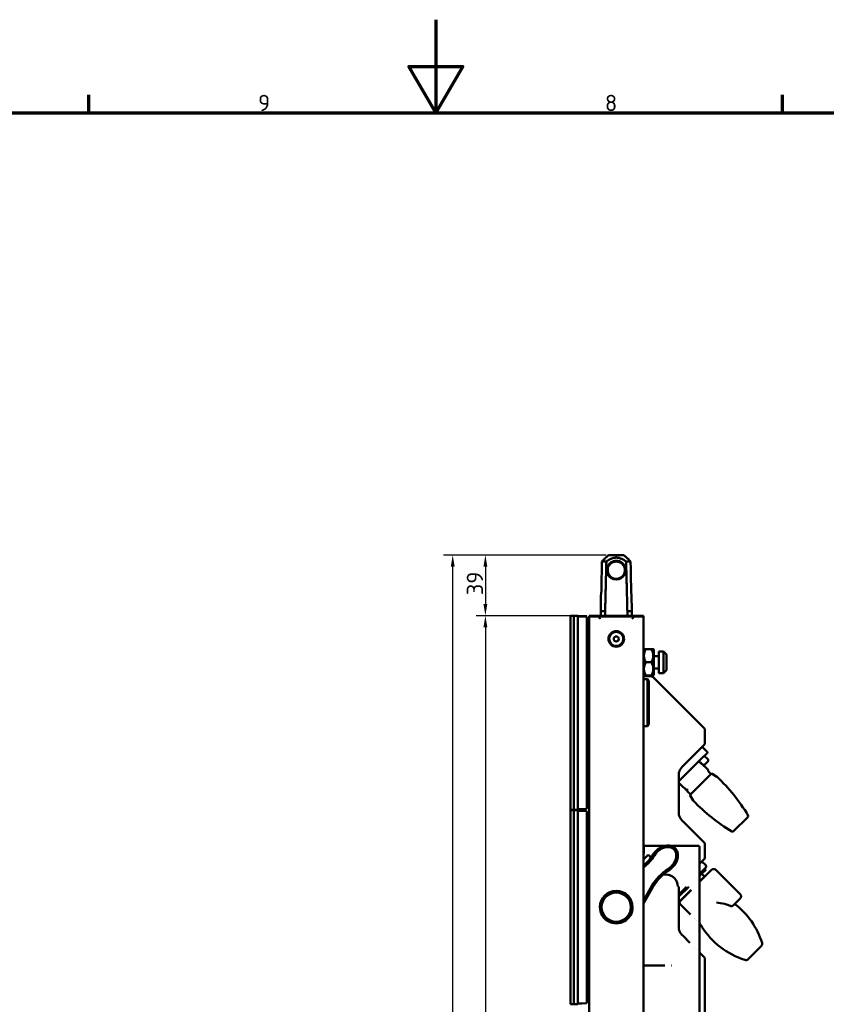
# Model space of a CAD drawing. Header units: millimetres. Extents: x 0 to 7913, y -180 to 2523.
# Tile 28 of 59: x 1516 to 2034, y 1890 to 2523. Entities that reach past the tile are written whole.
import ezdxf

# ---------------------------------------------------------------- set-up
doc = ezdxf.new("R2010")
doc.units = ezdxf.units.MM
doc.header["$LTSCALE"] = 3
doc.layers.get('0').update_dxf_attribs({"lineweight": 25})
for name, color, linetype, lineweight in [('Bemaßung (ISO)', 7, 'Continuous', 25), ('Rahmen (ISO)', 7, 'Continuous', 70), ('Sichtbar (ISO)', 7, 'Continuous', 50)]:
    doc.layers.add(name, color=color, linetype=linetype, lineweight=lineweight)
doc.styles.add('Notiztext (DIN)', font='isocpeur.ttf')
doc.dimstyles.new('Standard (DIN)', dxfattribs={"dimscale": 3, "dimtxt": 3.5, "dimasz": 2.5, "dimexe": 2, "dimexo": 0.5, "dimgap": 0.5, "dimtad": 1, "dimrnd": 1e-08, "dimtxsty": 'Notiztext (DIN)', "dimcen": 0.09, "dimdle": 10, "dimclrd": 256, "dimclre": 256, "dimclrt": 256, "dimadec": 0, "dimazin": 0, "dimtfac": 1, "dimtmove": 0, "dimatfit": 3, "dimfxl": 1, "dimtolj": 1, "dimtzin": 0, "dimlwd": -1, "dimlwe": -1, "dimarcsym": 0})

# ---------------------------------------------------------------- blocks, each defined once
blk = doc.blocks.new('Ränder Vorgaberahmen')
at = {"layer": 'Rahmen (ISO)'}
for p, q in [((520.19, 821), (520.19, 824.9)), ((668.81, 821), (668.81, 824.9))]:
    blk.add_line(p, q, dxfattribs=at)
at = {"layer": 'Rahmen (ISO)', "flags": 128}
for points in [[(594.5, 841), (594.5, 821), (588.73, 831), (600.27, 831), (594.5, 821)], [(20, 20), (20, 821), (1169, 821), (1169, 20), (20, 20)]]:
    blk.add_lwpolyline(points, dxfattribs=at)
at = {"layer": 'Rahmen (ISO)', "char_height": 3.5, "attachment_point": 7, "style": 'Notiztext (DIN)'}
for s, insert in [('9', (556.42, 821.4)), ('8', (630.73, 821.4))]:
    blk.add_mtext(s, dxfattribs=dict(at, insert=insert))
blk = doc.blocks.new('*D20')
at = {"layer": 'Bemaßung (ISO)', "transparency": 16777216}
for p, q in [((1892.99, 2178.62), (1788.36, 2178.62)), ((1794.36, 1138.32), (1794.36, 2171.12)), ((1897.98, 1130.82), (1788.36, 1130.82))]:
    blk.add_line(p, q, dxfattribs=at)
for points in [[(1793.11, 2171.12), (1795.61, 2171.12), (1794.36, 2178.62)], [(1793.11, 1138.32), (1795.61, 1138.32), (1794.36, 1130.82)]]:
    blk.add_solid(points, dxfattribs=at)
at = {"layer": 'Defpoints', "color": 0, "transparency": 16777216}
for p in [(1794.36, 2178.62), (1894.49, 2178.62), (1899.48, 1130.82)]:
    blk.add_point(p, dxfattribs=at)
at = {"layer": 'Bemaßung (ISO)', "transparency": 16777216, "insert": (1780.26, 1636.05), "char_height": 10.5, "attachment_point": 1, "rotation": 90, "style": 'Notiztext (DIN)'}
blk.add_mtext('\\A1;1047,8', dxfattribs=at)
blk = doc.blocks.new('*D21')
at = {"layer": 'Bemaßung (ISO)', "transparency": 16777216}
for p, q in [((1892.99, 2178.62), (1809.36, 2178.62)), ((1815.36, 2171.12), (1815.36, 2147.12)), ((1880.48, 2139.62), (1809.36, 2139.62))]:
    blk.add_line(p, q, dxfattribs=at)
for points in [[(1814.11, 2171.12), (1816.61, 2171.12), (1815.36, 2178.62)], [(1814.11, 2147.12), (1816.61, 2147.12), (1815.36, 2139.62)]]:
    blk.add_solid(points, dxfattribs=at)
at = {"layer": 'Defpoints', "color": 0, "transparency": 16777216}
for p in [(1894.49, 2178.62), (1815.36, 2139.62), (1881.98, 2139.62)]:
    blk.add_point(p, dxfattribs=at)
at = {"layer": 'Bemaßung (ISO)', "transparency": 16777216, "insert": (1803.36, 2152.85), "char_height": 10.5, "attachment_point": 1, "rotation": 90, "style": 'Notiztext (DIN)'}
blk.add_mtext('\\A1;39', dxfattribs=at)
blk = doc.blocks.new('*D22')
at = {"layer": 'Bemaßung (ISO)', "transparency": 16777216}
for p, q in [((1868.48, 2139.62), (1809.36, 2139.62)), ((1815.36, 2132.12), (1815.36, 1147.32)), ((1868.48, 1139.82), (1809.36, 1139.82))]:
    blk.add_line(p, q, dxfattribs=at)
for points in [[(1814.11, 2132.12), (1816.61, 2132.12), (1815.36, 2139.62)], [(1814.11, 1147.32), (1816.61, 1147.32), (1815.36, 1139.82)]]:
    blk.add_solid(points, dxfattribs=at)
at = {"layer": 'Defpoints', "color": 0, "transparency": 16777216}
for p in [(1869.98, 2139.62), (1815.36, 1139.82), (1869.98, 1139.82)]:
    blk.add_point(p, dxfattribs=at)
at = {"layer": 'Bemaßung (ISO)', "transparency": 16777216, "insert": (1801.26, 1624.2), "char_height": 10.5, "attachment_point": 1, "rotation": 90, "style": 'Notiztext (DIN)'}
blk.add_mtext('\\A1;999,8', dxfattribs=at)

msp = doc.modelspace()

# ---------------------------------------------------------------- linework, layer by layer
at = {"layer": 'Sichtbar (ISO)'}
for p, q in [((1894.491, 2178.616), (1904.462, 2178.616)), ((1893.141, 2174.617), (1890.249, 2174.617)), ((1899.331, 2174.924), (1899.315, 2174.424)), ((1908.704, 2174.617), (1905.812, 2174.617)), ((1889.66, 2153.116), (1889.477, 2142.616)), ((1909.293, 2153.116), (1909.477, 2142.616)), ((1889.477, 2142.616), (1892.335, 2142.616)), ((1889.477, 2139.616), (1889.477, 2142.616)), ((1892.335, 2142.616), (1892.335, 2139.616)), ((1906.618, 2142.616), (1909.477, 2142.616)), ((1906.618, 2139.616), (1906.618, 2142.616)), ((1909.477, 2139.616), (1909.477, 2142.616)), ((1869.977, 2139.616), (1872.231, 2139.616)), ((1869.977, 2139.616), (1869.977, 2014.816)), ((1872.229, 2139.631), (1872.229, 2139.616)), ((1872.229, 2139.631), (1872.229, 2014.801)), ((1874.827, 2139.556), (1872.245, 2139.646)), ((1874.827, 2139.556), (1874.827, 2014.876)), ((1877.284, 2139.145), (1874.827, 2139.231)), ((1879.994, 2139.05), (1877.284, 2139.145)), ((1880.477, 2015.882), (1880.477, 2138.551)), ((1881.977, 2139.616), (1881.977, 2139.216)), ((1881.977, 2139.616), (1916.977, 2139.616)), ((1881.977, 2139.213), (1881.977, 2139.216)), ((1881.977, 2139.216), (1915.489, 2139.216)), ((1881.977, 1140.22), (1881.977, 2139.213)), ((1887.977, 2139.091), (1882.477, 2139.091)), ((1914.758, 2139.091), (1910.977, 2139.091)), ((1915.489, 2139.216), (1916.977, 2139.216)), ((1916.977, 2139.216), (1916.977, 2139.616)), ((1916.977, 2139.216), (1916.977, 1140.216)), ((1880.477, 2132.216), (1881.977, 2132.177)), ((1881.977, 2129.014), (1880.477, 2129.066)), ((1881.977, 2125.419), (1880.477, 2125.366)), ((1881.977, 2123.772), (1880.477, 2123.772)), ((1916.977, 2117.916), (1917.277, 2118.216)), ((1918.592, 2118.223), (1921.962, 2118.223)), ((1918.592, 2118.209), (1921.962, 2118.209)), ((1923.577, 2117.916), (1923.277, 2118.216)), ((1923.577, 2117.916), (1923.577, 2101.516)), ((1926.777, 2102.716), (1926.777, 2116.716)), ((1926.777, 2116.716), (1929.777, 2116.716)), ((1929.777, 2116.716), (1929.777, 2102.716)), ((1931.777, 2114.716), (1929.777, 2116.716)), ((1918.592, 2109.702), (1921.962, 2109.702)), ((1923.577, 2113.716), (1926.777, 2113.716)), ((1931.777, 2114.716), (1931.777, 2104.716)), ((1881.977, 2108.785), (1880.477, 2108.785)), ((1923.577, 2105.716), (1926.777, 2105.716)), ((1926.777, 2102.716), (1929.777, 2102.716)), ((1931.777, 2104.716), (1929.777, 2102.716)), ((1916.977, 2101.516), (1917.277, 2101.216)), ((1922.428, 2100.514), (1916.977, 2100.704)), ((1919.477, 2098.751), (1917.942, 2098.805)), ((1918.592, 2101.209), (1921.962, 2101.209)), ((1919.477, 2098.751), (1919.477, 2068.681)), ((1920.477, 2097.716), (1919.477, 2098.751)), ((1920.477, 2097.716), (1920.477, 2069.716)), ((1923.1, 2100.222), (1938.093, 2085.229)), ((1923.577, 2101.516), (1923.277, 2101.216)), ((1956.18, 2067.142), (1938.093, 2085.229)), ((1919.477, 2068.681), (1916.977, 2068.594)), ((1920.477, 2069.716), (1919.477, 2068.681)), ((1956.327, 2066.788), (1956.327, 2066.219)), ((1956.327, 2057.772), (1956.327, 2066.219)), ((1956.18, 2056.849), (1942.387, 2043.056)), ((1954.63, 2055.298), (1957.882, 2052.046)), ((1956.327, 2057.202), (1956.327, 2057.772)), ((1881.977, 2045.647), (1880.477, 2045.647)), ((1954.276, 2047.732), (1945.791, 2039.247)), ((1954.347, 2047.803), (1954.276, 2047.732)), ((1957.882, 2051.339), (1954.347, 2047.803)), ((1956.045, 2049.501), (1958.237, 2047.309)), ((1958.237, 2045.895), (1956.402, 2044.06)), ((1945.791, 2039.247), (1939.762, 2033.218)), ((1953.607, 2045.051), (1956.03, 2042.928)), ((1956.861, 2042.178), (1956.259, 2042.78)), ((1956.861, 2042.178), (1956.974, 2042.065)), ((1957.677, 2041.361), (1956.974, 2042.065)), ((1957.808, 2041.23), (1957.677, 2041.361)), ((1958.527, 2040.512), (1957.808, 2041.23)), ((1958.564, 2040.017), (1958.609, 2040.242)), ((1939.762, 2011.783), (1939.762, 2038.568)), ((1960.466, 2037.93), (1947.107, 2024.572)), ((1961.08, 2038.004), (1964.214, 2036.095)), ((1881.977, 2030.66), (1880.477, 2030.66)), ((1881.977, 2029.014), (1880.477, 2029.066)), ((1943.812, 2028.355), (1945.048, 2026.944)), ((1945.694, 2027.643), (1945.694, 2027.643)), ((1881.977, 2025.419), (1880.477, 2025.366)), ((1880.477, 2022.216), (1881.977, 2022.255)), ((1947.034, 2023.958), (1948.943, 2020.824)), ((1869.977, 2014.816), (1872.231, 2014.816)), ((1869.977, 2014.616), (1872.231, 2014.616)), ((1869.977, 2014.616), (1869.977, 1889.816)), ((1872.229, 2014.816), (1872.229, 2014.801)), ((1872.229, 2014.631), (1872.229, 2014.616)), ((1872.229, 2014.631), (1872.229, 1889.801)), ((1872.245, 2014.786), (1874.827, 2014.876)), ((1874.827, 2014.556), (1872.245, 2014.646)), ((1874.827, 2015.202), (1877.284, 2015.287)), ((1874.827, 2014.556), (1874.827, 1889.876)), ((1877.284, 2014.145), (1874.827, 2014.231)), ((1877.284, 2015.287), (1879.994, 2015.382)), ((1879.994, 2014.05), (1877.284, 2014.145)), ((1879.994, 2015.382), (1879.994, 2015.382)), ((1880.477, 1890.882), (1880.477, 2013.551)), ((1974.932, 2001.053), (1983.985, 2010.106)), ((1880.477, 2007.216), (1881.977, 2007.177)), ((1881.977, 2004.014), (1880.477, 2004.066)), ((1942.387, 2007.295), (1956.18, 1993.502)), ((1881.977, 2000.419), (1880.477, 2000.366)), ((1881.977, 1998.772), (1880.477, 1998.772)), ((1931.292, 1991.716), (1916.977, 1991.716)), ((1917.211, 1990.245), (1917.036, 1982.938)), ((1951.977, 1991.716), (1934.089, 1991.716)), ((1952.977, 1990.716), (1952.977, 1876.008)), ((1956.327, 1993.149), (1956.327, 1992.579)), ((1956.327, 1984.132), (1956.327, 1992.579)), ((1881.977, 1983.785), (1880.477, 1983.785)), ((1919.339, 1985.242), (1916.977, 1982.878)), ((1920.754, 1985.242), (1921.842, 1984.155)), ((1956.18, 1983.209), (1952.977, 1980.006)), ((1956.327, 1983.563), (1956.327, 1984.132)), ((1960.711, 1976.143), (1952.977, 1968.409)), ((1953.675, 1974.34), (1957.034, 1977.699)), ((1957.034, 1979.113), (1954.559, 1981.588)), ((1957.034, 1976.285), (1954.559, 1973.81)), ((1957.034, 1976.285), (1956.327, 1976.992)), ((1963.539, 1976.143), (1979.095, 1960.587)), ((1929.684, 1973.216), (1931.477, 1973.216)), ((1952.977, 1973.642), (1953.675, 1974.34)), ((1952.977, 1972.228), (1954.559, 1973.81)), ((1956.185, 1971.901), (1952.977, 1968.692)), ((1954.241, 1969.673), (1954.099, 1969.815)), ((1956.185, 1971.901), (1954.417, 1973.668)), ((1922.433, 1965.998), (1916.977, 1956.542)), ((1923.299, 1965.498), (1916.977, 1954.541)), ((1939.762, 1960.427), (1944.705, 1965.37)), ((1939.762, 1959.013), (1946.083, 1965.334)), ((1939.762, 1938.144), (1939.762, 1964.928)), ((1947.703, 1963.419), (1939.762, 1955.477)), ((1940.417, 1955.849), (1947.696, 1963.128)), ((1941.725, 1957.157), (1941.583, 1957.299)), ((1974.54, 1953.203), (1979.095, 1957.759)), ((1947.288, 1947.564), (1940.417, 1954.435)), ((1974.54, 1953.203), (1974.54, 1953.203)), ((1949.99, 1944.861), (1949.99, 1944.861)), ((1951.034, 1943.818), (1951.033, 1943.818)), ((1942.387, 1933.656), (1946.808, 1929.235)), ((1949.966, 1926.077), (1949.966, 1926.077)), ((1992.672, 1927.212), (1984.187, 1918.726)), ((1881.977, 1920.647), (1880.477, 1920.647)), ((1951.008, 1925.035), (1951.008, 1925.034)), ((1952.977, 1923.066), (1956.18, 1919.863)), ((1956.327, 1919.509), (1956.327, 1918.94)), ((1956.327, 1918.94), (1956.327, 1349.923)), ((1916.977, 1914.716), (1930.627, 1914.716)), ((1934.865, 1914.716), (1934.865, 1914.716)), ((1934.865, 1914.716), (1934.985, 1914.716)), ((1881.977, 1905.66), (1880.477, 1905.66)), ((1881.977, 1904.014), (1880.477, 1904.066)), ((1881.977, 1900.419), (1880.477, 1900.366)), ((1880.477, 1897.216), (1881.977, 1897.255)), ((1869.977, 1889.816), (1872.231, 1889.816)), ((1872.229, 1889.816), (1872.229, 1889.801)), ((1872.245, 1889.786), (1874.827, 1889.876)), ((1874.827, 1890.202), (1877.284, 1890.287)), ((1877.284, 1890.287), (1879.994, 1890.382)), ((1879.994, 1890.382), (1879.994, 1890.382))]:
    msp.add_line(p, q, dxfattribs=at)
for centre, radius in [((1899.477, 2124.716), 5), ((1899.477, 2124.716), 4.5), ((1899.477, 2124.716), 1.65), ((1899.477, 1952.216), 10), ((1899.477, 1952.216), 9.9), ((1899.477, 1952.216), 9.4)]:
    msp.add_circle(centre, radius, dxfattribs=at)
for centre, radius, start, end in [((1899.477, 2179.422), 5, 268.14406, 271.856594), ((1899.477, 2179.422), 4.5, 268.144154, 271.856594), ((1899.794, 2169.604), 5.322, 81.867933, 91.851197), ((1899.477, 2168.98), 6.037, 173.39745, 6.60255), ((1899.477, 2168.98), 5.537, 173.39745, 6.60255), ((1879.977, 2138.551), 0.5, 359.999999, 87.996475), ((1917.977, 2099.804), 1, 180, 268), ((1922.393, 2099.515), 1, 45, 88), ((1955.827, 2066.788), 0.5, 0, 45), ((1955.827, 2057.202), 0.5, 315, 0), ((1957.529, 2051.692), 0.5, 315, 45), ((1957.53, 2046.602), 1, 315, 45.000001), ((1955.694, 2044.767), 1, 231.765848, 315), ((1956.36, 2043.304), 0.5, 234.375491, 246.960285), ((1956.046, 2042.568), 0.3, 45.000012, 66.960284), ((1959.251, 2039.881), 0.7, 168.778198, 226.399176), ((1943.596, 2023.442), 22, 40.609925, 46.39917), ((1960.819, 2037.577), 0.5, 58.658148, 135), ((1963.954, 2035.668), 0.5, 46.518802, 58.658148), ((1883.501, 1950.832), 117.418, 31.012181, 46.518802), ((1961.596, 2041.441), 22, 221.221805, 229.390075), ((1947.461, 2024.218), 0.5, 135, 211.341852), ((1949.37, 2021.084), 0.5, 211.341852, 223.481198), ((2034.206, 2101.537), 117.418, 223.481198, 238.987819), ((1879.977, 2015.882), 0.5, 272.000002, 0), ((1879.977, 2013.551), 0.5, 359.999999, 87.996475), ((1983.278, 2010.813), 1, 315, 31.010297), ((1974.225, 2001.76), 1, 238.987819, 315), ((1955.827, 1993.149), 0.5, 0, 45), ((1897.743, 2002.022), 30, 309.875101, 327.784839), ((1897.743, 2002.022), 31, 308.347908, 327.784858), ((1920.047, 1984.535), 1, 45.011945, 135.011956), ((1955.827, 1983.563), 0.5, 315, 0), ((1949.283, 1950.503), 31, 122.23887, 150.011945), ((1949.283, 1950.503), 30, 122.239053, 150.011945), ((1956.327, 1978.406), 1, 315, 45), ((1931.477, 1965.716), 7.5, 358.5, 90), ((1899.477, 1952.216), 10.5, 0.129019, 179.870996), ((1899.477, 1952.216), 10.5, 179.870996, 0.129019), ((1941.124, 1955.142), 1, 135, 225), ((1945.142, 1914.175), 50.326, 17.398419, 52.776163), ((1937.588, 1928.979), 20, 32.008925, 39.698481), ((1997.223, 1966.256), 50.326, 212.008925, 252.601581), ((1991.258, 1928.626), 2, 315, 17.398419), ((1955.827, 1919.509), 0.5, 0, 45), ((1982.772, 1920.14), 2, 252.601581, 315), ((1879.977, 1890.882), 0.5, 272.000002, 0)]:
    msp.add_arc(centre, radius, start, end, dxfattribs=at)
for centre, major_axis, ratio, start_param, end_param in [((1879.977, 2138.551), (0.017, 0.5), 0.7068913, 6.2831418, 6.2831853), ((1879.977, 2013.551), (0.017, 0.5), 0.7068913, 6.2831418, 6.2831853), ((1917.018, 1990.368), (0.007, -1), 0.193538, 1.4458301, 3.1053293), ((1961.418, 1975.436), (-0.707, 0.707), 0.4631355, 6.2831696, 6.2831853), ((1978.388, 1958.466), (0.707, -0.707), 0.4631355, 0, 0.0000169)]:
    msp.add_ellipse(centre, major_axis=major_axis, ratio=ratio, start_param=start_param, end_param=end_param, dxfattribs=at)
for points in [[(1890.249, 2174.617), (1890.54, 2174.896), (1891.092, 2175.425), (1891.834, 2176.132), (1892.498, 2176.762), (1893.09, 2177.319), (1893.617, 2177.811), (1894.084, 2178.244), (1894.362, 2178.498), (1894.491, 2178.616)], [(1904.462, 2178.616), (1904.589, 2178.5), (1904.863, 2178.249), (1905.325, 2177.822), (1905.848, 2177.333), (1906.439, 2176.777), (1907.104, 2176.146), (1907.851, 2175.435), (1908.41, 2174.899), (1908.704, 2174.617)], [(1889.901, 2155.116), (1889.941, 2157.308), (1890.018, 2161.674), (1890.134, 2168.174), (1890.211, 2172.475), (1890.249, 2174.617)], [(1899.639, 2174.424), (1899.912, 2174.433), (1900.194, 2174.417), (1900.477, 2174.378)], [(1908.704, 2174.617), (1908.742, 2172.475), (1908.819, 2168.174), (1908.935, 2161.674), (1909.013, 2157.308), (1909.052, 2155.116)], [(1881.977, 2123.032), (1881.797, 2123.003), (1881.452, 2122.947), (1880.976, 2122.865), (1880.687, 2122.808), (1880.549, 2122.779)], [(1918.592, 2118.223), (1918.522, 2118.223), (1918.391, 2118.223), (1918.212, 2118.222), (1918.051, 2118.222), (1917.907, 2118.221), (1917.779, 2118.221), (1917.667, 2118.22), (1917.568, 2118.22), (1917.485, 2118.219), (1917.415, 2118.218), (1917.359, 2118.218), (1917.318, 2118.217), (1917.29, 2118.217), (1917.276, 2118.216), (1917.276, 2118.216), (1917.29, 2118.215), (1917.318, 2118.215), (1917.359, 2118.214), (1917.415, 2118.214), (1917.485, 2118.213), (1917.569, 2118.213), (1917.667, 2118.212), (1917.779, 2118.212), (1917.907, 2118.211), (1918.051, 2118.211), (1918.212, 2118.21), (1918.391, 2118.209), (1918.522, 2118.209), (1918.592, 2118.209)], [(1918.592, 2118.209), (1918.522, 2118.089), (1918.391, 2117.853), (1918.212, 2117.51), (1918.051, 2117.176), (1917.907, 2116.851), (1917.779, 2116.532), (1917.667, 2116.219), (1917.568, 2115.91), (1917.485, 2115.604), (1917.415, 2115.301), (1917.359, 2115), (1917.318, 2114.701), (1917.29, 2114.402), (1917.276, 2114.104), (1917.276, 2113.806), (1917.29, 2113.508), (1917.318, 2113.209), (1917.359, 2112.91), (1917.415, 2112.609), (1917.485, 2112.306), (1917.569, 2112), (1917.667, 2111.691), (1917.779, 2111.378), (1917.907, 2111.06), (1918.051, 2110.734), (1918.212, 2110.401), (1918.391, 2110.058), (1918.522, 2109.822), (1918.592, 2109.702)], [(1921.962, 2118.209), (1922.031, 2118.209), (1922.163, 2118.209), (1922.341, 2118.21), (1922.502, 2118.211), (1922.646, 2118.211), (1922.774, 2118.212), (1922.887, 2118.212), (1922.985, 2118.213), (1923.069, 2118.213), (1923.138, 2118.214), (1923.194, 2118.214), (1923.236, 2118.215), (1923.263, 2118.215), (1923.277, 2118.216), (1923.277, 2118.216), (1923.263, 2118.217), (1923.235, 2118.217), (1923.194, 2118.218), (1923.138, 2118.218), (1923.068, 2118.219), (1922.985, 2118.22), (1922.887, 2118.22), (1922.774, 2118.221), (1922.646, 2118.221), (1922.502, 2118.222), (1922.341, 2118.222), (1922.163, 2118.223), (1922.031, 2118.223), (1921.962, 2118.223)], [(1921.962, 2109.702), (1922.031, 2109.821), (1922.163, 2110.058), (1922.341, 2110.401), (1922.502, 2110.734), (1922.646, 2111.06), (1922.774, 2111.378), (1922.887, 2111.692), (1922.985, 2112.001), (1923.069, 2112.306), (1923.138, 2112.609), (1923.194, 2112.91), (1923.236, 2113.21), (1923.263, 2113.508), (1923.277, 2113.807), (1923.277, 2114.104), (1923.263, 2114.402), (1923.235, 2114.701), (1923.194, 2115.001), (1923.138, 2115.302), (1923.068, 2115.605), (1922.985, 2115.91), (1922.887, 2116.219), (1922.774, 2116.532), (1922.646, 2116.851), (1922.502, 2117.176), (1922.341, 2117.51), (1922.163, 2117.853), (1922.031, 2118.089), (1921.962, 2118.209)], [(1880.477, 2109.798), (1880.62, 2109.815), (1880.923, 2109.847), (1881.42, 2109.936), (1881.786, 2109.998), (1881.977, 2110.032)], [(1918.592, 2109.702), (1918.522, 2109.582), (1918.391, 2109.346), (1918.212, 2109.004), (1918.051, 2108.671), (1917.907, 2108.346), (1917.779, 2108.028), (1917.667, 2107.715), (1917.568, 2107.407), (1917.485, 2107.102), (1917.415, 2106.799), (1917.359, 2106.498), (1917.318, 2106.199), (1917.29, 2105.901), (1917.276, 2105.604), (1917.276, 2105.306), (1917.29, 2105.009), (1917.318, 2104.711), (1917.359, 2104.412), (1917.415, 2104.111), (1917.485, 2103.809), (1917.569, 2103.504), (1917.667, 2103.195), (1917.779, 2102.883), (1917.907, 2102.565), (1918.051, 2102.24), (1918.212, 2101.907), (1918.391, 2101.564), (1918.522, 2101.329), (1918.592, 2101.209)], [(1921.962, 2101.209), (1922.031, 2101.329), (1922.163, 2101.564), (1922.341, 2101.907), (1922.502, 2102.24), (1922.646, 2102.565), (1922.774, 2102.883), (1922.887, 2103.195), (1922.985, 2103.504), (1923.069, 2103.809), (1923.138, 2104.111), (1923.194, 2104.412), (1923.236, 2104.711), (1923.263, 2105.009), (1923.277, 2105.307), (1923.277, 2105.604), (1923.263, 2105.902), (1923.235, 2106.2), (1923.194, 2106.499), (1923.138, 2106.799), (1923.068, 2107.102), (1922.985, 2107.407), (1922.887, 2107.715), (1922.774, 2108.028), (1922.646, 2108.346), (1922.502, 2108.671), (1922.341, 2109.004), (1922.163, 2109.346), (1922.031, 2109.582), (1921.962, 2109.702)], [(1880.477, 2108.782), (1880.477, 2108.782), (1880.478, 2108.782), (1880.478, 2108.782)], [(1955.076, 2043.981), (1954.218, 2044.657), (1953.313, 2045.275), (1952.371, 2045.827)], [(1956.03, 2042.928), (1956.042, 2042.917), (1956.055, 2042.907), (1956.068, 2042.898)], [(1880.477, 2030.657), (1880.477, 2030.657), (1880.478, 2030.657), (1880.478, 2030.657)], [(1880.537, 2031.653), (1880.674, 2031.625), (1880.963, 2031.567), (1881.441, 2031.488), (1881.793, 2031.43), (1881.977, 2031.401)], [(1939.922, 2031.977), (1939.869, 2032.027), (1939.815, 2032.078), (1939.762, 2032.128)], [(1939.915, 2031.972), (1939.864, 2032.021), (1939.813, 2032.069), (1939.762, 2032.117)], [(1942.579, 2029.46), (1941.676, 2030.285), (1940.786, 2031.138), (1939.915, 2031.972)], [(1945.32, 2027.612), (1945.32, 2027.612), (1945.319, 2027.612), (1945.319, 2027.612)], [(1945.694, 2027.643), (1945.643, 2027.638), (1945.592, 2027.633), (1945.54, 2027.628)], [(1881.977, 1998.032), (1881.797, 1998.003), (1881.452, 1997.947), (1880.976, 1997.865), (1880.687, 1997.808), (1880.549, 1997.779)], [(1952.977, 1990.716), (1952.977, 1990.739), (1952.975, 1990.789), (1952.966, 1990.871), (1952.949, 1990.954), (1952.924, 1991.039), (1952.892, 1991.122), (1952.852, 1991.201), (1952.806, 1991.277), (1952.753, 1991.348), (1952.694, 1991.415), (1952.629, 1991.476), (1952.559, 1991.53), (1952.485, 1991.579), (1952.406, 1991.621), (1952.324, 1991.655), (1952.24, 1991.682), (1952.153, 1991.702), (1952.065, 1991.714), (1952.006, 1991.716), (1951.977, 1991.716)], [(1880.477, 1984.798), (1880.62, 1984.815), (1880.923, 1984.847), (1881.42, 1984.936), (1881.786, 1984.998), (1881.977, 1985.032)], [(1880.477, 1983.782), (1880.477, 1983.782), (1880.478, 1983.782), (1880.478, 1983.782)], [(1960.711, 1976.143), (1960.773, 1976.206), (1960.84, 1976.264), (1960.91, 1976.318)], [(1961.294, 1976.548), (1961.402, 1976.598), (1961.514, 1976.637), (1961.629, 1976.667)], [(1939.852, 1965.497), (1939.8, 1965.311), (1939.762, 1965.12), (1939.762, 1964.928)], [(1979.272, 1957.96), (1979.217, 1957.889), (1979.159, 1957.822), (1979.095, 1957.759)], [(1979.629, 1958.721), (1979.6, 1958.595), (1979.559, 1958.473), (1979.507, 1958.356)], [(1969.207, 1954.24), (1967.36, 1954.548), (1965.552, 1954.897), (1963.835, 1955.226)], [(1880.537, 1906.653), (1880.674, 1906.625), (1880.963, 1906.567), (1881.441, 1906.488), (1881.793, 1906.43), (1881.977, 1906.401)], [(1880.477, 1905.657), (1880.477, 1905.657), (1880.478, 1905.657), (1880.478, 1905.657)]]:
    msp.add_open_spline(points, degree=3, dxfattribs=at)
for points, weights in [([(1893.141, 2174.617), (1892.75, 2159.573), (1892.335, 2142.616)], [1.00033399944, 1.00114541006, 1.00023633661]), ([(1905.812, 2174.617), (1899.477, 2178.795), (1893.141, 2174.617)], [3.22818162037, 4.35409171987, 3.22818162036]), ([(1905.812, 2174.617), (1906.204, 2159.573), (1906.618, 2142.616)], [1.00021843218, 1.00108151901, 1.00022422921])]:
    msp.add_rational_spline(points, weights, degree=2, dxfattribs=at)
for points, knots in [([(1899.331, 2174.924), (1899.331, 2174.924), (1899.331, 2174.924), (1899.33, 2174.923), (1899.33, 2174.923), (1899.33, 2174.923), (1899.33, 2174.923), (1899.329, 2174.923), (1899.329, 2174.923), (1899.328, 2174.923), (1899.328, 2174.923), (1899.326, 2174.924), (1899.326, 2174.924), (1899.324, 2174.925), (1899.323, 2174.924), (1899.318, 2174.924), (1899.315, 2174.924), (1899.305, 2174.925), (1899.299, 2174.925), (1899.278, 2174.925), (1899.264, 2174.926), (1899.225, 2174.926), (1899.198, 2174.927), (1899.118, 2174.927), (1899.064, 2174.926), (1898.904, 2174.922), (1898.797, 2174.915), (1898.476, 2174.887), (1898.264, 2174.855), (1897.632, 2174.721), (1897.221, 2174.582), (1896.02, 2174.006), (1895.509, 2173.518), (1894.454, 2172.401), (1894.126, 2171.761), (1893.733, 2170.986), (1893.55, 2170.279), (1893.48, 2169.674)], [0.0000083, 0.0000083, 0.0000083, 0.0000083, 0.0000706, 0.0000706, 0.0001276, 0.0001276, 0.0001896, 0.0001896, 0.0002532, 0.0002532, 0.0004545, 0.0004545, 0.0006167, 0.0006167, 0.0008815, 0.0008815, 0.0013996, 0.0013996, 0.002244, 0.002244, 0.0036879, 0.0036879, 0.006527, 0.006527, 0.0120553, 0.0120553, 0.0231493, 0.0231493, 0.0454016, 0.0454016, 0.0900745, 0.0900745, 0.1824808, 0.1824808, 0.3982486, 0.3982486, 1.7503033, 1.7503033, 1.7503033, 1.7503033]), ([(1899.315, 2174.424), (1899.314, 2174.424), (1899.314, 2174.424), (1899.313, 2174.424), (1899.313, 2174.424), (1899.312, 2174.424), (1899.311, 2174.424), (1899.309, 2174.424), (1899.308, 2174.424), (1899.303, 2174.425), (1899.301, 2174.425), (1899.292, 2174.425), (1899.286, 2174.425), (1899.27, 2174.425), (1899.258, 2174.426), (1899.223, 2174.426), (1899.2, 2174.427), (1899.13, 2174.427), (1899.084, 2174.426), (1898.946, 2174.423), (1898.854, 2174.418), (1898.578, 2174.395), (1898.396, 2174.369), (1898.094, 2174.31), (1897.975, 2174.281), (1897.277, 2174.087), (1896.832, 2173.849), (1896.132, 2173.403), (1895.885, 2173.175), (1895.611, 2172.902), (1895.499, 2172.781), (1895.099, 2172.331), (1894.948, 2172.128), (1894.734, 2171.82), (1894.626, 2171.636), (1894.386, 2171.165), (1894.264, 2170.865), (1894.078, 2170.248), (1894.013, 2169.933), (1893.977, 2169.616)], [0.0000063, 0.0000063, 0.0000063, 0.0000063, 0.0001159, 0.0001159, 0.0002247, 0.0002247, 0.0004424, 0.0004424, 0.0008771, 0.0008771, 0.0017485, 0.0017485, 0.0034524, 0.0034524, 0.0062544, 0.0062544, 0.0117214, 0.0117214, 0.0226739, 0.0226739, 0.0445764, 0.0445764, 0.0883943, 0.0883943, 0.1176031, 0.1176031, 0.2605938, 0.2605938, 0.4337784, 0.4337784, 0.5598241, 0.5598241, 0.9081611, 0.9081611, 1.3755598, 1.3755598, 2.0709746, 2.0709746, 2.7640719, 2.7640719, 2.7640719, 2.7640719]), ([(1900.477, 2174.378), (1900.659, 2174.352), (1900.841, 2174.316), (1901.198, 2174.222), (1901.374, 2174.166), (1901.947, 2173.945), (1902.276, 2173.756), (1902.785, 2173.417), (1902.971, 2173.259), (1903.209, 2173.038), (1903.308, 2172.937), (1903.455, 2172.779), (1903.507, 2172.722), (1903.703, 2172.502), (1903.911, 2172.263), (1904.217, 2171.823), (1904.326, 2171.638), (1904.567, 2171.167), (1904.688, 2170.867), (1904.875, 2170.249), (1904.94, 2169.933), (1904.977, 2169.616)], [-0.66549556, -0.66549556, -0.66549556, -0.66549556, -0.63268077, -0.63268077, -0.5998504, -0.5998504, -0.52342321, -0.52342321, -0.44430211, -0.44430211, -0.38404317, -0.38404317, -0.35136765, -0.35136765, -0.25605021, -0.25605021, -0.19175694, -0.19175694, -0.09575489, -0.09575489, -0.000001, -0.000001, -0.000001, -0.000001]), ([(1905.473, 2169.674), (1905.41, 2170.219), (1905.245, 2170.931), (1904.705, 2172.002), (1904.395, 2172.518), (1903.371, 2173.591), (1902.941, 2173.964), (1901.785, 2174.581), (1901.187, 2174.782), (1900.547, 2174.873)], [0.000001, 0.000001, 0.000001, 0.000001, 0.16456092, 0.16456092, 0.24857599, 0.24857599, 0.30233978, 0.30233978, 0.35183602, 0.35183602, 0.35183602, 0.35183602]), ([(1889.901, 2155.116), (1889.897, 2154.866), (1889.881, 2154.599), (1889.834, 2154.108), (1889.802, 2153.882), (1889.744, 2153.527), (1889.714, 2153.372), (1889.672, 2153.167), (1889.66, 2153.116), (1889.66, 2153.116)], [-0.60576542, -0.60576542, -0.60576542, -0.60576542, -0.5306513, -0.5306513, -0.45482372, -0.45482372, -0.37903158, -0.37903158, -0.30323944, -0.30323944, -0.30323944, -0.30323944]), ([(1909.052, 2155.116), (1909.056, 2154.866), (1909.072, 2154.599), (1909.12, 2154.108), (1909.151, 2153.882), (1909.209, 2153.527), (1909.239, 2153.372), (1909.282, 2153.167), (1909.293, 2153.116), (1909.293, 2153.116)], [-0.60576542, -0.60576542, -0.60576542, -0.60576542, -0.5306513, -0.5306513, -0.45482372, -0.45482372, -0.37903158, -0.37903158, -0.30323944, -0.30323944, -0.30323944, -0.30323944]), ([(1881.977, 2139.213), (1881.977, 2139.212), (1881.978, 2139.21), (1881.979, 2139.209), (1881.981, 2139.207), (1881.984, 2139.205), (1881.987, 2139.202), (1881.991, 2139.2), (1881.995, 2139.198), (1882.001, 2139.195), (1882.006, 2139.192), (1882.012, 2139.189), (1882.019, 2139.185), (1882.027, 2139.182), (1882.035, 2139.178), (1882.044, 2139.175), (1882.052, 2139.171), (1882.062, 2139.167), (1882.073, 2139.163), (1882.083, 2139.159), (1882.095, 2139.155), (1882.107, 2139.151), (1882.119, 2139.147), (1882.132, 2139.143), (1882.145, 2139.139), (1882.158, 2139.135), (1882.172, 2139.131), (1882.187, 2139.128), (1882.201, 2139.124), (1882.216, 2139.12), (1882.232, 2139.117), (1882.247, 2139.114), (1882.263, 2139.111), (1882.279, 2139.108), (1882.294, 2139.105), (1882.311, 2139.103), (1882.327, 2139.101), (1882.343, 2139.099), (1882.36, 2139.097), (1882.376, 2139.095), (1882.393, 2139.094), (1882.41, 2139.093), (1882.427, 2139.092), (1882.443, 2139.091), (1882.46, 2139.091), (1882.477, 2139.091)], [0.00000002, 0.00000002, 0.00000002, 0.00000002, 0.06666667, 0.06666667, 0.06666667, 0.13333333, 0.13333333, 0.13333333, 0.2, 0.2, 0.2, 0.26666667, 0.26666667, 0.26666667, 0.33333333, 0.33333333, 0.33333333, 0.4, 0.4, 0.4, 0.46666667, 0.46666667, 0.46666667, 0.53333333, 0.53333333, 0.53333333, 0.6, 0.6, 0.6, 0.66666667, 0.66666667, 0.66666667, 0.73333333, 0.73333333, 0.73333333, 0.8, 0.8, 0.8, 0.86666667, 0.86666667, 0.86666667, 0.93333333, 0.93333333, 0.93333333, 1, 1, 1, 1]), ([(1887.977, 2139.091), (1887.993, 2139.091), (1888.009, 2139.091), (1888.025, 2139.09), (1888.042, 2139.089), (1888.058, 2139.088), (1888.074, 2139.087), (1888.09, 2139.085), (1888.105, 2139.084), (1888.121, 2139.081), (1888.136, 2139.079), (1888.152, 2139.077), (1888.167, 2139.074), (1888.182, 2139.071), (1888.196, 2139.068), (1888.211, 2139.064), (1888.225, 2139.06), (1888.239, 2139.056), (1888.252, 2139.052), (1888.265, 2139.047), (1888.278, 2139.042), (1888.291, 2139.037), (1888.303, 2139.031), (1888.315, 2139.026), (1888.327, 2139.019), (1888.338, 2139.013), (1888.349, 2139.006), (1888.36, 2138.998), (1888.37, 2138.991), (1888.38, 2138.983), (1888.389, 2138.974), (1888.398, 2138.965), (1888.407, 2138.956), (1888.414, 2138.946), (1888.422, 2138.936), (1888.43, 2138.926), (1888.436, 2138.914), (1888.443, 2138.903), (1888.448, 2138.89), (1888.453, 2138.877), (1888.459, 2138.864), (1888.463, 2138.85), (1888.466, 2138.835), (1888.47, 2138.82), (1888.472, 2138.804), (1888.474, 2138.787)], [0, 0, 0, 0, 0.0666667, 0.0666667, 0.0666667, 0.1333333, 0.1333333, 0.1333333, 0.2, 0.2, 0.2, 0.2666667, 0.2666667, 0.2666667, 0.3333333, 0.3333333, 0.3333333, 0.4, 0.4, 0.4, 0.4666667, 0.4666667, 0.4666667, 0.5333333, 0.5333333, 0.5333333, 0.6, 0.6, 0.6, 0.6666667, 0.6666667, 0.6666667, 0.7333333, 0.7333333, 0.7333333, 0.8, 0.8, 0.8, 0.8666667, 0.8666667, 0.8666667, 0.9333333, 0.9333333, 0.9333333, 1, 1, 1, 1]), ([(1888.474, 2138.787), (1888.476, 2138.77), (1888.479, 2138.752), (1888.483, 2138.732), (1888.486, 2138.712), (1888.492, 2138.69), (1888.498, 2138.666), (1888.505, 2138.643), (1888.513, 2138.617), (1888.522, 2138.591), (1888.531, 2138.564), (1888.542, 2138.536), (1888.554, 2138.506), (1888.566, 2138.477), (1888.58, 2138.446), (1888.594, 2138.413), (1888.609, 2138.381), (1888.625, 2138.347), (1888.643, 2138.312), (1888.66, 2138.277), (1888.679, 2138.241), (1888.698, 2138.204), (1888.718, 2138.167), (1888.738, 2138.128), (1888.76, 2138.089), (1888.781, 2138.05), (1888.804, 2138.01), (1888.827, 2137.969), (1888.85, 2137.928), (1888.874, 2137.886), (1888.898, 2137.844), (1888.922, 2137.802), (1888.947, 2137.759), (1888.972, 2137.716)], [0, 0, 0, 0, 0.0909091, 0.0909091, 0.0909091, 0.1818182, 0.1818182, 0.1818182, 0.2727273, 0.2727273, 0.2727273, 0.3636364, 0.3636364, 0.3636364, 0.4545455, 0.4545455, 0.4545455, 0.5454545, 0.5454545, 0.5454545, 0.6363636, 0.6363636, 0.6363636, 0.7272727, 0.7272727, 0.7272727, 0.8181818, 0.8181818, 0.8181818, 0.9090909, 0.9090909, 0.9090909, 1, 1, 1, 1]), ([(1909.982, 2137.716), (1910.007, 2137.759), (1910.031, 2137.802), (1910.056, 2137.844), (1910.08, 2137.887), (1910.104, 2137.928), (1910.127, 2137.969), (1910.15, 2138.011), (1910.172, 2138.051), (1910.194, 2138.09), (1910.215, 2138.129), (1910.236, 2138.167), (1910.255, 2138.204), (1910.275, 2138.241), (1910.293, 2138.278), (1910.311, 2138.312), (1910.328, 2138.347), (1910.344, 2138.381), (1910.359, 2138.413), (1910.374, 2138.446), (1910.387, 2138.477), (1910.399, 2138.506), (1910.411, 2138.536), (1910.422, 2138.564), (1910.431, 2138.591), (1910.441, 2138.617), (1910.449, 2138.643), (1910.455, 2138.666), (1910.462, 2138.69), (1910.467, 2138.712), (1910.471, 2138.732), (1910.475, 2138.752), (1910.477, 2138.77), (1910.479, 2138.787)], [0, 0, 0, 0, 0.0909091, 0.0909091, 0.0909091, 0.1818182, 0.1818182, 0.1818182, 0.2727273, 0.2727273, 0.2727273, 0.3636364, 0.3636364, 0.3636364, 0.4545455, 0.4545455, 0.4545455, 0.5454545, 0.5454545, 0.5454545, 0.6363636, 0.6363636, 0.6363636, 0.7272727, 0.7272727, 0.7272727, 0.8181818, 0.8181818, 0.8181818, 0.9090909, 0.9090909, 0.9090909, 1, 1, 1, 1]), ([(1910.479, 2138.787), (1910.481, 2138.804), (1910.484, 2138.82), (1910.487, 2138.835), (1910.49, 2138.85), (1910.495, 2138.864), (1910.5, 2138.877), (1910.505, 2138.89), (1910.511, 2138.903), (1910.517, 2138.914), (1910.524, 2138.926), (1910.531, 2138.936), (1910.539, 2138.946), (1910.547, 2138.956), (1910.555, 2138.965), (1910.564, 2138.974), (1910.574, 2138.983), (1910.583, 2138.991), (1910.594, 2138.998), (1910.604, 2139.006), (1910.615, 2139.013), (1910.626, 2139.019), (1910.638, 2139.026), (1910.65, 2139.031), (1910.662, 2139.037), (1910.675, 2139.042), (1910.688, 2139.047), (1910.701, 2139.052), (1910.715, 2139.056), (1910.729, 2139.06), (1910.743, 2139.064), (1910.757, 2139.068), (1910.772, 2139.071), (1910.787, 2139.074), (1910.802, 2139.077), (1910.817, 2139.079), (1910.832, 2139.081), (1910.848, 2139.084), (1910.864, 2139.085), (1910.88, 2139.087), (1910.896, 2139.088), (1910.912, 2139.089), (1910.928, 2139.09), (1910.944, 2139.091), (1910.96, 2139.091), (1910.977, 2139.091)], [0, 0, 0, 0, 0.0666667, 0.0666667, 0.0666667, 0.1333333, 0.1333333, 0.1333333, 0.2, 0.2, 0.2, 0.2666667, 0.2666667, 0.2666667, 0.3333333, 0.3333333, 0.3333333, 0.4, 0.4, 0.4, 0.4666667, 0.4666667, 0.4666667, 0.5333333, 0.5333333, 0.5333333, 0.6, 0.6, 0.6, 0.6666667, 0.6666667, 0.6666667, 0.7333333, 0.7333333, 0.7333333, 0.8, 0.8, 0.8, 0.8666667, 0.8666667, 0.8666667, 0.9333333, 0.9333333, 0.9333333, 1, 1, 1, 1]), ([(1914.758, 2139.091), (1914.775, 2139.091), (1914.791, 2139.091), (1914.808, 2139.092), (1914.825, 2139.093), (1914.842, 2139.094), (1914.859, 2139.095), (1914.876, 2139.097), (1914.892, 2139.099), (1914.909, 2139.101), (1914.925, 2139.103), (1914.942, 2139.106), (1914.958, 2139.108), (1914.974, 2139.111), (1914.99, 2139.114), (1915.005, 2139.118), (1915.02, 2139.121), (1915.035, 2139.125), (1915.05, 2139.128), (1915.064, 2139.132), (1915.078, 2139.136), (1915.092, 2139.14), (1915.105, 2139.144), (1915.118, 2139.148), (1915.13, 2139.152)], [0, 0, 0, 0, 0.125, 0.125, 0.125, 0.25, 0.25, 0.25, 0.375, 0.375, 0.375, 0.5, 0.5, 0.5, 0.625, 0.625, 0.625, 0.75, 0.75, 0.75, 0.875, 0.875, 0.875, 1, 1, 1, 1]), ([(1915.13, 2139.152), (1915.163, 2139.163), (1915.194, 2139.173), (1915.225, 2139.181), (1915.257, 2139.189), (1915.287, 2139.195), (1915.317, 2139.201), (1915.347, 2139.206), (1915.376, 2139.21), (1915.405, 2139.212), (1915.434, 2139.215), (1915.462, 2139.216), (1915.489, 2139.216)], [0, 0, 0, 0, 0.25, 0.25, 0.25, 0.5, 0.5, 0.5, 0.75, 0.75, 0.75, 1, 1, 1, 1]), ([(1918.592, 2101.209), (1918.522, 2101.209), (1918.391, 2101.21), (1918.212, 2101.21), (1918.051, 2101.211), (1917.907, 2101.211), (1917.779, 2101.212), (1917.667, 2101.212), (1917.568, 2101.213), (1917.485, 2101.213), (1917.415, 2101.214), (1917.359, 2101.214), (1917.318, 2101.215), (1917.29, 2101.215), (1917.279, 2101.216), (1917.277, 2101.216), (1917.277, 2101.216)], [0, 0, 0, 0, 0.03703704, 0.07407407, 0.11111111, 0.14814815, 0.18518519, 0.22222222, 0.25925926, 0.2962963, 0.33333333, 0.37037037, 0.40740741, 0.44444444, 0.48148148, 0.49861452, 0.49861452, 0.49861452, 0.49861452]), ([(1923.277, 2101.216), (1923.277, 2101.216), (1923.275, 2101.216), (1923.263, 2101.215), (1923.235, 2101.215), (1923.194, 2101.214), (1923.138, 2101.214), (1923.068, 2101.213), (1922.985, 2101.213), (1922.887, 2101.212), (1922.774, 2101.212), (1922.646, 2101.211), (1922.502, 2101.211), (1922.341, 2101.21), (1922.163, 2101.21), (1922.031, 2101.209), (1921.962, 2101.209)], [0.50133023, 0.50133023, 0.50133023, 0.50133023, 0.51851852, 0.55555556, 0.59259259, 0.62962963, 0.66666667, 0.7037037, 0.74074074, 0.77777778, 0.81481481, 0.85185185, 0.88888889, 0.92592593, 0.96296296, 1, 1, 1, 1]), ([(1881.977, 2044.401), (1881.786, 2044.435), (1881.421, 2044.497), (1880.923, 2044.585), (1880.621, 2044.617), (1880.478, 2044.635)], [0, 0, 0, 0, 0.33333333, 0.66666667, 0.99896498, 0.99896498, 0.99896498, 0.99896498]), ([(1942.387, 2043.056), (1941.499, 2042.168), (1940.706, 2041.131), (1940.067, 2039.758), (1939.975, 2039.534), (1939.826, 2039.067), (1939.762, 2038.818), (1939.762, 2038.568)], [0, 0, 0, 0, 0.38593133, 0.38593133, 0.45874879, 0.45874879, 0.53385147, 0.53385147, 0.53385147, 0.53385147]), ([(1958.527, 2040.512), (1958.539, 2040.5), (1958.55, 2040.487), (1958.569, 2040.46), (1958.577, 2040.445), (1958.598, 2040.402), (1958.608, 2040.371), (1958.616, 2040.307), (1958.615, 2040.274), (1958.609, 2040.242)], [0, 0, 0, 0, 0.005070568, 0.005070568, 0.010001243, 0.010001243, 0.019552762, 0.019552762, 0.029295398, 0.029295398, 0.029295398, 0.029295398]), ([(1945.54, 2027.628), (1945.334, 2027.608), (1945.107, 2027.629), (1944.708, 2027.757), (1944.529, 2027.848), (1944.13, 2028.098), (1943.91, 2028.271), (1943.309, 2028.776), (1942.934, 2029.128), (1941.669, 2030.311), (1940.786, 2031.154), (1939.922, 2031.977)], [0, 0, 0, 0, 0.07846051, 0.07846051, 0.14570734, 0.14570734, 0.23502588, 0.23502588, 0.39356657, 0.39356657, 0.77198348, 0.77198348, 0.77198348, 0.77198348]), ([(1939.762, 2011.783), (1939.762, 2011.683), (1939.774, 2011.583), (1939.821, 2011.316), (1939.867, 2011.152), (1940.033, 2010.655), (1940.181, 2010.331), (1940.661, 2009.421), (1941.044, 2008.858), (1941.751, 2007.969), (1942.061, 2007.622), (1942.387, 2007.295)], [0, 0, 0, 0, 0.03006077, 0.03006077, 0.08134596, 0.08134596, 0.18819021, 0.18819021, 0.39354933, 0.39354933, 0.53547935, 0.53547935, 0.53547935, 0.53547935]), ([(1923.125, 1986.029), (1923.311, 1986.325), (1923.511, 1986.614), (1923.934, 1987.175), (1924.158, 1987.449), (1924.862, 1988.242), (1925.375, 1988.737), (1926.283, 1989.482), (1926.661, 1989.761), (1927.568, 1990.354), (1928.101, 1990.648), (1928.967, 1991.041), (1929.284, 1991.168), (1930.193, 1991.485), (1930.802, 1991.642), (1931.924, 1991.814), (1932.439, 1991.851), (1933.412, 1991.823), (1933.871, 1991.768), (1934.726, 1991.579), (1935.123, 1991.454), (1935.852, 1991.14), (1936.186, 1990.959), (1936.793, 1990.548), (1937.067, 1990.323), (1937.568, 1989.822), (1937.793, 1989.548), (1938.205, 1988.941), (1938.386, 1988.607), (1938.699, 1987.878), (1938.825, 1987.482), (1939.015, 1986.627), (1939.069, 1986.168), (1939.098, 1985.194), (1939.061, 1984.679), (1938.889, 1983.557), (1938.733, 1982.948), (1938.472, 1982.2), (1938.412, 1982.041), (1938.108, 1981.282), (1937.816, 1980.7), (1937.218, 1979.717), (1936.932, 1979.305), (1936.157, 1978.316), (1935.636, 1977.757), (1934.796, 1976.993), (1934.504, 1976.75), (1933.905, 1976.293), (1933.597, 1976.078), (1933.28, 1975.878)], [-3.3544044, -3.3544044, -3.3544044, -3.3544044, -3.2496396, -3.2496396, -3.1439863, -3.1439863, -2.9322305, -2.9322305, -2.7921768, -2.7921768, -2.6079099, -2.6079099, -2.5053202, -2.5053202, -2.3172841, -2.3172841, -2.1626455, -2.1626455, -2.0237173, -2.0237173, -1.898573, -1.898573, -1.7843118, -1.7843118, -1.6773515, -1.6773515, -1.5703916, -1.5703916, -1.4561286, -1.4561286, -1.3309813, -1.3309813, -1.1920498, -1.1920498, -1.037411, -1.037411, -0.8493724, -0.8493724, -0.7983522, -0.7983522, -0.6027339, -0.6027339, -0.4529472, -0.4529472, -0.2258629, -0.2258629, -0.1124501, -0.1124501, -0.0000014, -0.0000014, -0.0000014, -0.0000014]), ([(1923.971, 1985.496), (1924.816, 1986.837), (1925.804, 1987.802), (1927.296, 1989.014), (1928.395, 1989.789), (1930.839, 1990.657), (1931.877, 1990.863), (1933.749, 1990.816), (1934.491, 1990.637), (1935.67, 1990.129), (1936.18, 1989.795), (1937.04, 1988.936), (1937.374, 1988.426), (1937.888, 1987.236), (1938.062, 1986.494), (1938.11, 1984.634), (1937.904, 1983.595), (1937.147, 1981.458), (1936.512, 1980.361), (1935.104, 1978.62), (1934.166, 1977.62), (1932.746, 1976.724)], [0.000001, 0.000001, 0.000001, 0.000001, 0.475458, 0.475458, 0.8831425, 0.8831425, 1.1476636, 1.1476636, 1.3680455, 1.3680455, 1.5663244, 1.5663244, 1.7646125, 1.7646125, 1.9889637, 1.9889637, 2.2618278, 2.2618278, 2.5969525, 2.5969525, 2.8637769, 2.8637769, 2.8637769, 2.8637769]), ([(1952.977, 1990.716), (1952.977, 1990.716), (1952.977, 1990.716), (1952.977, 1990.716), (1952.977, 1990.716), (1952.977, 1990.716), (1952.977, 1990.716), (1952.977, 1990.716), (1952.977, 1990.716), (1952.977, 1990.716), (1952.977, 1990.716), (1952.977, 1990.716)], [6.2831755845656, 6.2831755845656, 6.2831755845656, 6.2831755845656, 6.2831774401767, 6.2831774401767, 6.2831792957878, 6.2831792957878, 6.283181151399, 6.283181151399, 6.2831830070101, 6.2831830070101, 6.2831848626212, 6.2831848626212, 6.2831848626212, 6.2831848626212]), ([(1960.91, 1976.318), (1960.925, 1976.329), (1960.983, 1976.372), (1961.087, 1976.441), (1961.202, 1976.505), (1961.272, 1976.538), (1961.294, 1976.548)], [0.08275419, 0.08275419, 0.08275419, 0.08275419, 0.1, 0.15, 0.2, 0.22291327, 0.22291327, 0.22291327, 0.22291327]), ([(1961.629, 1976.667), (1961.645, 1976.671), (1961.713, 1976.687), (1961.808, 1976.705), (1961.887, 1976.715), (1961.915, 1976.718)], [0.334638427, 0.334638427, 0.334638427, 0.334638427, 0.35, 0.4, 0.426123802, 0.426123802, 0.426123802, 0.426123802]), ([(1961.915, 1976.718), (1962.131, 1976.741), (1962.355, 1976.728), (1962.691, 1976.651), (1962.812, 1976.612), (1962.927, 1976.561)], [0, 0, 0, 0, 0.06656769, 0.06656769, 0.1044727, 0.1044727, 0.1044727, 0.1044727]), ([(1961.96, 1976.722), (1962.176, 1976.74), (1962.4, 1976.722), (1962.736, 1976.638), (1962.858, 1976.594), (1962.974, 1976.54)], [0, 0, 0, 0, 0.06644038, 0.06644038, 0.10508675, 0.10508675, 0.10508675, 0.10508675]), ([(1962.927, 1976.561), (1962.967, 1976.544), (1963.053, 1976.503), (1963.181, 1976.43), (1963.308, 1976.344), (1963.428, 1976.249), (1963.503, 1976.179), (1963.539, 1976.143)], [0.75736262, 0.75736262, 0.75736262, 0.75736262, 0.8, 0.85, 0.9, 0.95, 1, 1, 1, 1]), ([(1979.492, 1960.022), (1979.481, 1960.046), (1979.446, 1960.116), (1979.383, 1960.228), (1979.296, 1960.356), (1979.201, 1960.476), (1979.132, 1960.551), (1979.095, 1960.587)], [0.77455104, 0.77455104, 0.77455104, 0.77455104, 0.8, 0.85, 0.9, 0.95, 1, 1, 1, 1]), ([(1979.272, 1957.96), (1979.282, 1957.974), (1979.325, 1958.031), (1979.393, 1958.135), (1979.459, 1958.254), (1979.495, 1958.329), (1979.507, 1958.356)], [0.08349042, 0.08349042, 0.08349042, 0.08349042, 0.1, 0.15, 0.2, 0.22784609, 0.22784609, 0.22784609, 0.22784609]), ([(1979.492, 1960.022), (1979.582, 1959.831), (1979.641, 1959.623), (1979.683, 1959.279), (1979.686, 1959.142), (1979.674, 1959.008)], [0, 0, 0, 0, 0.06372199, 0.06372199, 0.10510318, 0.10510318, 0.10510318, 0.10510318]), ([(1979.629, 1958.721), (1979.63, 1958.722), (1979.642, 1958.775), (1979.66, 1958.87), (1979.671, 1958.965), (1979.674, 1959.008)], [0.348834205, 0.348834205, 0.348834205, 0.348834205, 0.35, 0.4, 0.440681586, 0.440681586, 0.440681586, 0.440681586]), ([(1972.883, 1952.96), (1972.877, 1952.963), (1972.871, 1952.966), (1972.371, 1953.216), (1971.819, 1953.464), (1970.697, 1953.882), (1970.127, 1954.053), (1969.475, 1954.191), (1969.342, 1954.216), (1969.207, 1954.24)], [5.31364068, 5.31364068, 5.31364068, 5.31364068, 5.31573125, 5.31573125, 5.48355413, 5.48355413, 5.651377, 5.651377, 5.69154549, 5.69154549, 5.69154549, 5.69154549]), ([(1972.883, 1952.96), (1972.907, 1952.948), (1972.932, 1952.937), (1973.03, 1952.898), (1973.105, 1952.879), (1973.301, 1952.845), (1973.425, 1952.842), (1973.739, 1952.857), (1973.948, 1952.897), (1974.261, 1953.011), (1974.373, 1953.068), (1974.462, 1953.135), (1974.49, 1953.157), (1974.516, 1953.179), (1974.54, 1953.203)], [0.79098724, 0.79098724, 0.79098724, 0.79098724, 0.80224865, 0.80224865, 0.83462747, 0.83462747, 0.89055328, 0.89055328, 0.99083348, 0.99083348, 1.05942372, 1.05942372, 1.05942372, 1.08136184, 1.08136184, 1.08136184, 1.08136184]), ([(1939.762, 1938.144), (1939.762, 1938.043), (1939.774, 1937.943), (1939.821, 1937.677), (1939.867, 1937.512), (1940.033, 1937.015), (1940.181, 1936.692), (1940.661, 1935.782), (1941.044, 1935.219), (1941.751, 1934.33), (1942.061, 1933.982), (1942.387, 1933.656)], [0, 0, 0, 0, 0.03006077, 0.03006077, 0.08134596, 0.08134596, 0.18819021, 0.18819021, 0.39354933, 0.39354933, 0.53547935, 0.53547935, 0.53547935, 0.53547935]), ([(1881.977, 1919.401), (1881.786, 1919.435), (1881.421, 1919.497), (1880.923, 1919.585), (1880.621, 1919.617), (1880.478, 1919.635)], [0, 0, 0, 0, 0.33333333, 0.66666667, 0.99896498, 0.99896498, 0.99896498, 0.99896498])]:
    msp.add_open_spline(points, degree=3, knots=knots, dxfattribs=at)

# ---------------------------------------------------------------- block references
at = {"xscale": 3, "yscale": 3, "zscale": 3}
msp.add_blockref('Ränder Vorgaberahmen', (0, 0), dxfattribs=at)

# ---------------------------------------------------------------- dimensions: what is measured, and where the dimension line sits
at = {"layer": 'Bemaßung (ISO)'}
for base, p1, p2, picture, middle in [((1794.36, 2178.616), (1899.477, 1130.816), (1894.491, 2178.616), '*D20', (1794.36, 1654.686)), ((1815.36, 2139.616), (1894.491, 2178.616), (1881.977, 2139.616), '*D21', (1815.36, 2159.146)), ((1815.36, 1139.816), (1869.977, 2139.616), (1869.977, 1139.816), '*D22', (1815.36, 1639.686))]:
    dim = msp.add_linear_dim(base=base, p1=p1, p2=p2, angle=90, dimstyle='Standard (DIN)', override={"dimgap": 0.5, "dimdec": 2, "dimtol": 0, "dimlim": 0, "dimtp": 0, "dimtm": 0, "dimtdec": 2, "dimtofl": 0, "dimatfit": 1}, dxfattribs=at)
    dim.commit()
    dim.dimension.update_dxf_attribs({"geometry": picture, "text_midpoint": middle, "dimtype": 160})

doc.saveas('drawing.dxf')
